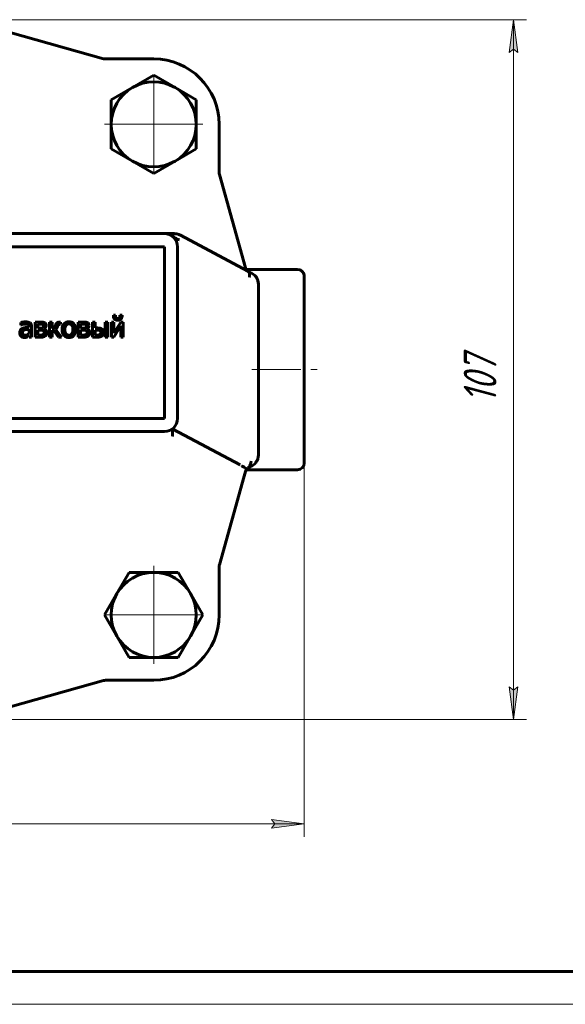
# Model space of a CAD drawing. Header units: millimetres. Extents: x 0 to 594, y 0 to 420.
# Tile 7 of 9: x 247 to 331, y 0 to 151. Entities that reach past the tile are written whole.
import ezdxf

# ---------------------------------------------------------------- set-up
doc = ezdxf.new("R2010")
doc.units = ezdxf.units.MM
for name, pattern in [('K5LT_AXLED', [12, 7.5, -1.5, 1.5, -1.5]), ('K5LT_BASIC', [0]), ('K5LT_THIN', [0])]:
    doc.linetypes.add(name, pattern=pattern)
doc.layers.add('Системный слой', color=7, linetype='Continuous')
doc.layers.add('Системный слой (1)', color=7, linetype='Continuous', true_color=0x6c6c6c)
doc.styles.add('KDIMTEXTSTYLE', font='GOST_AU.SHX', dxfattribs={"width": 0.96, "oblique": 15, "height": 5})
doc.styles.add('KTEXTSTYLE', font='GOST_AU.SHX', dxfattribs={"width": 0.56, "height": 5})
doc.dimstyles.new('KDIMSTYLE (1.00)', dxfattribs={"dimtxt": 5, "dimasz": 1, "dimexe": 2, "dimexo": 0, "dimgap": 1, "dimtad": 1, "dimtxsty": 'KDIMTEXTSTYLE', "dimsah": 1, "dimcen": 0, "dimdle": 1, "dimadec": 0, "dimazin": 0, "dimtfac": 0.667, "dimtmove": 0, "dimatfit": 3, "dimfxl": 1, "dimtvp": 1, "dimtolj": 1, "dimtzin": 0, "dimarcsym": 0})

# ---------------------------------------------------------------- blocks, each defined once
blk = doc.blocks.new('U27')
at = {"layer": 'Системный слой (1)', "color": 143, "linetype": 'K5LT_BASIC', "lineweight": 60, "true_color": 0x33acca}
for p, q in [((283.82, 84.36), (283.81, 84.35)), ((283.82, 84.35), (283.82, 84.36)), ((283.82, 84.36), (283.82, 84.36))]:
    blk.add_line(p, q, dxfattribs=at)
blk = doc.blocks.new('U29')
at = {"layer": 'Системный слой (1)', "color": 143, "linetype": 'K5LT_BASIC', "lineweight": 60, "true_color": 0x33acca}
for p, q in [((283.81, 109.73), (283.82, 109.72)), ((283.82, 109.72), (283.81, 109.73)), ((283.82, 109.72), (283.82, 109.72))]:
    blk.add_line(p, q, dxfattribs=at)
blk = doc.blocks.new('U31')
at = {"layer": 'Системный слой (1)', "color": 143, "linetype": 'K5LT_BASIC', "lineweight": 60, "true_color": 0x33acca}
for p, q in [((269.45, 117.83), (269.45, 117.83)), ((269.45, 117.83), (269.45, 117.83)), ((269.45, 117.83), (269.45, 117.83)), ((269.45, 117.83), (269.45, 117.83)), ((269.45, 117.83), (269.45, 117.83)), ((269.45, 117.83), (269.46, 117.83)), ((269.46, 117.83), (269.46, 117.83)), ((269.46, 117.83), (269.46, 117.83)), ((269.46, 117.83), (269.46, 117.83)), ((269.46, 117.83), (269.46, 117.83)), ((269.46, 117.83), (269.46, 117.83)), ((269.46, 117.83), (269.46, 117.83)), ((269.46, 117.83), (269.47, 117.83)), ((269.47, 117.83), (269.48, 117.83)), ((269.48, 117.83), (269.49, 117.83)), ((269.49, 117.83), (269.5, 117.83)), ((269.5, 117.83), (269.53, 117.83)), ((269.53, 117.83), (269.57, 117.83)), ((269.57, 117.83), (269.6, 117.83)), ((269.6, 117.83), (270.31, 117.66)), ((270.31, 117.66), (270.81, 117.39)), ((270.81, 117.39), (270.83, 117.38)), ((270.83, 117.38), (270.86, 117.36)), ((270.86, 117.36), (270.92, 117.31)), ((270.92, 117.31), (270.97, 117.28)), ((270.97, 117.28), (270.99, 117.27)), ((270.99, 117.27), (271, 117.26)), ((271, 117.26), (271.01, 117.25)), ((271.01, 117.25), (271.03, 117.24)), ((271.03, 117.24), (271.05, 117.22)), ((271.05, 117.22), (271.08, 117.2)), ((271.08, 117.2), (271.13, 117.16)), ((271.13, 117.16), (271.2, 117.12)), ((271.2, 117.12), (271.25, 117.09)), ((271.25, 117.09), (271.26, 117.08)), ((271.26, 117.08), (271.27, 117.07)), ((271.27, 117.07), (271.31, 117.05)), ((271.31, 117.05), (271.39, 117.01)), ((271.39, 117.01), (271.55, 116.93)), ((271.55, 116.93), (271.73, 116.87))]:
    blk.add_line(p, q, dxfattribs=at)
blk = doc.blocks.new('U32')
at = {"layer": 'Системный слой (1)', "color": 143, "linetype": 'K5LT_BASIC', "lineweight": 60, "true_color": 0x33acca}
for p, q in [((271.12, 116.94), (271.09, 116.98)), ((271.14, 116.91), (271.12, 116.94)), ((271.16, 116.88), (271.14, 116.91))]:
    blk.add_line(p, q, dxfattribs=at)
blk = doc.blocks.new('U33')
at = {"layer": 'Системный слой (1)', "color": 143, "linetype": 'K5LT_BASIC', "lineweight": 60, "true_color": 0x33acca}
for start, end in [(148.4819, 164.3379), (127.0439, 137.0801)]:
    blk.add_arc((282.81, 81.2), 1, start, end, dxfattribs=at)
blk = doc.blocks.new('U36')
at = {"layer": 'Системный слой (1)', "color": 30, "linetype": 'K5LT_AXLED', "lineweight": 18, "true_color": 0xff8000}
for q in [(267.81, 68.04), (259.31, 59.54), (276.31, 59.54), (267.81, 51.04)]:
    blk.add_line((267.81, 59.54), q, dxfattribs=at)
blk = doc.blocks.new('U37')
at = {"layer": 'Системный слой (1)', "color": 30, "linetype": 'K5LT_AXLED', "lineweight": 18, "true_color": 0xff8000}
for q in [(267.81, 143.04), (259.31, 134.54), (276.31, 134.54), (267.81, 126.04)]:
    blk.add_line((267.81, 134.54), q, dxfattribs=at)
blk = doc.blocks.new('D4')
at = {"layer": 'Системный слой (1)'}
for points in [[(323.45, 145.54), (322.79, 150.54), (322.13, 145.54), (322.79, 146.04)], [(322.79, 43.54), (323.45, 48.54), (322.79, 48.04), (322.13, 48.54)]]:
    blk.add_hatch(color=7, dxfattribs=at).paths.add_polyline_path(points)
at = {"layer": 'Системный слой (1)', "color": 7, "linetype": 'K5LT_THIN', "lineweight": 18, "true_color": 0xffffff}
for p, q in [((243.32, 150.54), (324.79, 150.54)), ((322.13, 145.54), (322.79, 150.54)), ((322.79, 150.54), (323.45, 145.54)), ((322.79, 43.54), (322.79, 150.54)), ((322.79, 146.04), (322.13, 145.54)), ((323.45, 145.54), (322.79, 146.04)), ((322.79, 43.54), (322.13, 48.54)), ((322.13, 48.54), (322.79, 48.04)), ((322.79, 48.04), (323.45, 48.54)), ((323.45, 48.54), (322.79, 43.54)), ((243.32, 43.54), (324.79, 43.54))]:
    blk.add_line(p, q, dxfattribs=at)
blk.add_wipeout([(321.79, 91.89), (314.41, 91.89), (314.41, 101.77), (321.79, 101.77)]).dxf.layer = 'Системный слой (1)'
at = {"layer": 'Системный слой (1)', "color": 7, "insert": (315.2, 91.89), "char_height": 5, "attachment_point": 1, "rotation": 90, "style": 'KTEXTSTYLE'}
blk.add_mtext('\\H5.0;\\W1.000;\\Q15;\\Q15;\\W0.960;107', dxfattribs=at)
blk = doc.blocks.new('KDIMARROW_01')
at = {"layer": 'Системный слой'}
blk.add_hatch(color=0, dxfattribs=at).paths.add_polyline_path([(0, 0), (-5, 0.66), (-4.5, 0), (-5, -0.66)])
at = {"layer": 'Системный слой', "color": 0, "linetype": 'K5LT_THIN', "lineweight": 18}
for p, q in [((-4.5, 0), (-5, 0.66)), ((-5, 0.66), (0, 0)), ((0, 0), (-5, -0.66)), ((-5, -0.66), (-4.5, 0))]:
    blk.add_line(p, q, dxfattribs=at)
at = {"layer": 'Системный слой (1)', "color": 0, "linetype": 'K5LT_THIN', "lineweight": 18}
blk.add_line((442.16, 286.65), (441.16, 286.65), dxfattribs=at)
blk = doc.blocks.new('D5')
at = {"layer": 'Системный слой (1)'}
for points in [[(169.81, 27.6), (174.81, 28.25), (174.31, 27.6), (174.81, 26.94)], [(290.81, 27.6), (285.81, 28.25), (286.31, 27.6), (285.81, 26.94)]]:
    blk.add_hatch(color=7, dxfattribs=at).paths.add_polyline_path(points)
at = {"layer": 'Системный слой (1)', "color": 7, "linetype": 'K5LT_THIN', "lineweight": 18, "true_color": 0xffffff}
for p, q in [((169.81, 82.72), (169.81, 25.6)), ((290.81, 82.72), (290.81, 25.6)), ((169.81, 27.6), (174.81, 28.25)), ((174.81, 26.94), (169.81, 27.6)), ((169.81, 27.6), (290.81, 27.6)), ((174.81, 28.25), (174.31, 27.6)), ((174.31, 27.6), (174.81, 26.94)), ((286.31, 27.6), (285.81, 28.25)), ((285.81, 28.25), (290.81, 27.6)), ((290.81, 27.6), (285.81, 26.94)), ((285.81, 26.94), (286.31, 27.6))]:
    blk.add_line(p, q, dxfattribs=at)
blk.add_wipeout([(225.7, 28.6), (225.7, 35.98), (234.56, 35.98), (234.56, 28.6)]).dxf.layer = 'Системный слой (1)'
at = {"layer": 'Системный слой (1)', "color": 7, "insert": (225.7, 35.18), "char_height": 5, "attachment_point": 1, "style": 'KTEXTSTYLE'}
blk.add_mtext('\\H5.0;\\W1.000;\\Q15;\\Q15;\\W0.960;121', dxfattribs=at)
blk = doc.blocks.new('U38')
at = {"color": 143, "linetype": 'K5LT_BASIC', "lineweight": 60, "true_color": 0x33acca}
blk.add_line((589, 5), (20, 5), dxfattribs=at)
at = {"color": 7, "linetype": 'K5LT_THIN', "lineweight": 18, "true_color": 0xffffff}
blk.add_line((594, 0), (0, 0), dxfattribs=at)

msp = doc.modelspace()

# ---------------------------------------------------------------- linework, layer by layer
at = {"layer": 'Системный слой (1)', "color": 143, "linetype": 'K5LT_BASIC', "lineweight": 60, "true_color": 0x33acca}
for p, q in [((260.147, 144.574), (245.883, 148.574)), ((267.814, 144.537), (260.417, 144.537)), ((264.564, 140.166), (267.814, 142.043)), ((267.814, 142.043), (271.064, 140.166)), ((261.314, 138.29), (264.564, 140.166)), ((271.064, 140.166), (274.314, 138.29)), ((261.314, 134.537), (261.314, 138.29)), ((274.314, 138.29), (274.314, 134.537)), ((261.314, 130.784), (261.314, 134.537)), ((274.314, 134.537), (274.314, 130.784)), ((277.814, 127.14), (277.814, 134.537)), ((264.564, 128.908), (261.314, 130.784)), ((274.314, 130.784), (271.064, 128.908)), ((267.814, 127.032), (264.564, 128.908)), ((271.064, 128.908), (267.814, 127.032)), ((281.847, 112.621), (277.851, 126.87)), ((269.452, 117.832), (243.11, 117.832)), ((270.951, 117.832), (269.452, 117.832)), ((269.453, 117.832), (269.452, 117.832)), ((282.214, 112.075), (271.894, 117.596)), ((269.452, 115.832), (191.177, 115.832)), ((269.452, 89.57), (269.452, 115.832)), ((271.452, 89.57), (271.452, 115.832)), ((281.851, 112.605), (281.847, 112.621)), ((289.814, 112.353), (281.961, 112.353)), ((283.814, 84.027), (283.814, 110.047)), ((290.814, 82.722), (290.814, 111.353)), ((247.514, 104.247), (247.514, 103.854)), ((249.692, 104.296), (249.692, 102.009)), ((250.532, 104.296), (249.692, 104.296)), ((250.073, 103.99), (250.438, 103.99)), ((250.073, 103.363), (250.073, 103.99)), ((251.891, 104.296), (251.891, 102.009)), ((252.276, 104.296), (251.891, 104.296)), ((252.276, 103.301), (252.276, 104.296)), ((253.57, 104.296), (253.466, 104.296)), ((253.481, 103.965), (253.57, 103.965)), ((253.57, 103.965), (253.57, 104.296)), ((256.253, 104.296), (256.253, 102.009)), ((257.092, 104.296), (256.253, 104.296)), ((256.633, 103.363), (256.633, 103.99)), ((256.633, 103.99), (256.999, 103.99)), ((258.451, 104.296), (258.451, 102.009)), ((258.836, 104.296), (258.451, 104.296)), ((258.836, 103.405), (258.836, 104.296)), ((260.797, 104.296), (260.412, 104.296)), ((260.412, 104.296), (260.412, 102.009)), ((260.797, 102.009), (260.797, 104.296)), ((261.736, 104.296), (261.356, 104.296)), ((261.356, 104.296), (261.356, 102.009)), ((261.968, 105.358), (261.637, 105.358)), ((262.798, 104.296), (261.736, 102.617)), ((261.736, 102.617), (261.736, 104.296)), ((262.986, 105.358), (262.655, 105.358)), ((263.159, 104.296), (262.798, 104.296)), ((263.159, 102.009), (263.159, 104.296)), ((247.514, 103.854), (247.536, 103.854)), ((248.766, 103.587), (248.766, 103.513)), ((248.766, 103.207), (248.766, 102.572)), ((249.151, 102.009), (249.151, 103.573)), ((250.515, 103.363), (250.073, 103.363)), ((250.073, 102.315), (250.073, 103.064)), ((250.073, 103.064), (250.525, 103.064)), ((251.048, 103.261), (251.038, 103.274)), ((252.276, 103.064), (252.466, 103.064)), ((252.276, 102.009), (252.276, 103.064)), ((252.466, 103.064), (253.249, 102.009)), ((252.802, 103.837), (252.708, 103.597)), ((253.728, 102.009), (252.799, 103.224)), ((257.075, 103.363), (256.633, 103.363)), ((256.633, 103.064), (257.085, 103.064)), ((256.633, 102.315), (256.633, 103.064)), ((257.609, 103.261), (257.599, 103.274)), ((259.226, 103.405), (258.836, 103.405)), ((258.836, 102.315), (258.836, 103.093)), ((258.836, 103.093), (259.088, 103.093)), ((261.704, 102.009), (262.778, 103.716)), ((262.778, 103.716), (262.778, 102.009)), ((248.487, 102.056), (248.766, 102.251)), ((248.766, 102.251), (248.766, 102.009)), ((248.766, 102.009), (249.151, 102.009)), ((249.692, 102.009), (250.591, 102.009)), ((250.406, 102.315), (250.073, 102.315)), ((251.891, 102.009), (252.276, 102.009)), ((253.249, 102.009), (253.728, 102.009)), ((256.253, 102.009), (257.152, 102.009)), ((256.966, 102.315), (256.633, 102.315)), ((258.451, 102.009), (259.214, 102.009)), ((259.078, 102.315), (258.836, 102.315)), ((260.412, 102.009), (260.797, 102.009)), ((261.356, 102.009), (261.704, 102.009)), ((262.778, 102.009), (263.159, 102.009)), ((191.177, 89.57), (269.452, 89.57)), ((191.177, 87.57), (269.452, 87.57)), ((270.674, 87.986), (270.738, 87.952)), ((270.738, 87.952), (281.012, 82.456)), ((281.646, 80.737), (281.851, 81.469)), ((281.646, 80.737), (281.851, 81.469)), ((289.814, 81.722), (281.961, 81.722)), ((277.851, 67.204), (281.646, 80.737)), ((277.814, 59.537), (277.814, 66.935)), ((262.185, 62.787), (264.062, 66.037)), ((264.062, 66.037), (267.814, 66.037)), ((267.814, 66.037), (271.567, 66.037)), ((271.567, 66.037), (273.444, 62.787)), ((260.309, 59.537), (262.185, 62.787)), ((273.444, 62.787), (275.32, 59.537)), ((262.185, 56.287), (260.309, 59.537)), ((275.32, 59.537), (273.444, 56.287)), ((264.062, 53.037), (262.185, 56.287)), ((273.444, 56.287), (271.567, 53.037)), ((267.814, 53.037), (264.062, 53.037)), ((271.567, 53.037), (267.814, 53.037)), ((245.883, 45.501), (260.147, 49.5)), ((260.417, 49.537), (267.814, 49.537))]:
    msp.add_line(p, q, dxfattribs=at)
at = {"layer": 'Системный слой (1)', "color": 30, "linetype": 'K5LT_AXLED', "lineweight": 18, "true_color": 0xff8000}
msp.add_line((282.814, 97.037), (292.814, 97.037), dxfattribs=at)
at = {"layer": 'Системный слой (1)', "color": 143, "linetype": 'K5LT_BASIC', "lineweight": 60, "true_color": 0x33acca}
for centre, radius, start, end in [((260.417, 145.537), 1, 254.33789, 270), ((267.814, 134.537), 10, 0, 90), ((267.814, 134.537), 6.5, 120, 180), ((267.814, 134.537), 6.5, 60, 120), ((267.814, 134.537), 6.5, 0, 60), ((267.814, 134.537), 6.5, 180, 240), ((267.814, 134.537), 6.5, 300, 0), ((267.814, 134.537), 6.5, 240, 300), ((278.814, 127.14), 1, 180, 195.66211), ((269.452, 115.832), 2, 0, 90), ((270.951, 115.832), 2, 78.12244, 90), ((270.951, 115.832), 2, 61.85457, 78.12244), ((282.814, 112.875), 1, 195.66211, 233.16698), ((282.814, 112.875), 1, 233.16698, 234.62738), ((282.814, 112.875), 1, 234.62738, 250.54215), ((281.814, 110.047), 2, 0, 70.54215), ((281.814, 110.047), 2, 0, 70.54215), ((289.814, 111.353), 1, 0, 90), ((269.452, 89.57), 2, 270, 0), ((281.814, 84.027), 2, 289.45785, 0), ((281.814, 84.027), 2, 289.45785, 0), ((282.814, 81.199), 1, 137.08014, 164.33789), ((282.814, 81.199), 1, 127.04394, 137.08014), ((282.814, 81.199), 1, 109.45785, 127.04394), ((289.814, 82.722), 1, 270, 0), ((278.814, 66.935), 1, 164.33789, 180), ((267.814, 59.537), 6.5, 90, 150), ((267.814, 59.537), 6.5, 30, 90), ((267.814, 59.537), 6.5, 150, 210), ((267.814, 59.537), 6.5, 330, 30), ((267.814, 59.537), 10, 270, 0), ((267.814, 59.537), 6.5, 210, 270), ((267.814, 59.537), 6.5, 270, 330), ((260.417, 48.537), 1, 90, 105.66211)]:
    msp.add_arc(centre, radius, start, end, dxfattribs=at)
for points, knots in [([(269.497, 117.832), (269.493, 117.832), (269.489, 117.832), (269.484, 117.832), (269.483, 117.832), (269.48, 117.832), (269.478, 117.832), (269.474, 117.832), (269.471, 117.832), (269.466, 117.832), (269.464, 117.832), (269.461, 117.833), (269.461, 117.833), (269.46, 117.833), (269.46, 117.833), (269.459, 117.833), (269.458, 117.833), (269.458, 117.833), (269.458, 117.833), (269.457, 117.833), (269.457, 117.833), (269.457, 117.833), (269.457, 117.833), (269.457, 117.833), (269.457, 117.833), (269.456, 117.833), (269.456, 117.833), (269.456, 117.833), (269.456, 117.833), (269.456, 117.833), (269.456, 117.833), (269.456, 117.832), (269.455, 117.832), (269.455, 117.832), (269.455, 117.832), (269.455, 117.832), (269.454, 117.832), (269.454, 117.832), (269.454, 117.832), (269.453, 117.832), (269.453, 117.832), (269.453, 117.832)], [0, 0, 0, 0, 7, 7, 9.7223302, 9.7223302, 14, 14, 21, 21, 28, 28, 28.3030348, 28.3030348, 29.918434, 29.918434, 30.9504913, 30.9504913, 31.6098591, 31.6098591, 32.0311205, 32.0311205, 32.3002589, 32.3002589, 32.4722078, 32.4722078, 32.6441568, 32.6441568, 32.7904746, 32.7904746, 33.0831102, 33.0831102, 33.5950015, 33.5950015, 33.915685, 33.915685, 34.1974344, 34.1974344, 34.6609376, 34.6609376, 35, 35, 35, 35]), ([(269.599, 117.828), (269.59, 117.829), (269.581, 117.829), (269.563, 117.83), (269.555, 117.83), (269.538, 117.831), (269.53, 117.831), (269.517, 117.832), (269.511, 117.832), (269.502, 117.832), (269.498, 117.832), (269.49, 117.832), (269.485, 117.832), (269.474, 117.832), (269.469, 117.832), (269.465, 117.832)], [0, 0, 0, 0, 4.2, 4.2, 8.4, 8.4, 12.6, 12.6, 15.4815333, 15.4815333, 17.1776663, 17.1776663, 18.8737994, 18.8737994, 21, 21, 21, 21]), ([(282.412, 111.223), (282.412, 111.225), (282.413, 111.226), (282.425, 111.268), (282.434, 111.309), (282.448, 111.389), (282.453, 111.429), (282.458, 111.495), (282.459, 111.52), (282.459, 111.584), (282.457, 111.621), (282.449, 111.68), (282.446, 111.701), (282.434, 111.756), (282.424, 111.789), (282.409, 111.83), (282.405, 111.84), (282.387, 111.88), (282.372, 111.908), (282.338, 111.96), (282.319, 111.984), (282.279, 112.025), (282.258, 112.044), (282.235, 112.06)], [-0.11420554, -0.11420554, -0.11420554, -0.11420554, -0.11367117, -0.11367117, -0.10049674, -0.10049674, -0.08717827, -0.08717827, -0.0783433, -0.0783433, -0.0649974, -0.0649974, -0.05681088, -0.05681088, -0.04356778, -0.04356778, -0.03909574, -0.03909574, -0.02578061, -0.02578061, -0.01258175, -0.01258175, 0, 0, 0, 0]), ([(283.814, 110.092), (283.813, 110.136), (283.81, 110.181), (283.799, 110.303), (283.787, 110.38), (283.755, 110.533), (283.733, 110.61), (283.703, 110.7), (283.698, 110.714), (283.688, 110.743), (283.682, 110.758), (283.671, 110.786), (283.666, 110.8), (283.655, 110.826), (283.65, 110.838), (283.64, 110.861), (283.635, 110.872), (283.625, 110.893), (283.62, 110.903), (283.611, 110.922), (283.606, 110.932), (283.598, 110.948), (283.595, 110.955), (283.586, 110.972), (283.581, 110.983), (283.565, 111.012), (283.554, 111.031), (283.523, 111.086), (283.5, 111.122), (283.459, 111.184), (283.441, 111.211), (283.421, 111.237)], [0.5776237, 0.5776237, 0.5776237, 0.5776237, 2.3104949, 2.3104949, 5.3076096, 5.3076096, 8.4117795, 8.4117795, 8.9947635, 8.9947635, 9.626399, 9.626399, 10.2006132, 10.2006132, 10.7226261, 10.7226261, 11.1971832, 11.1971832, 11.6285988, 11.6285988, 12.0600144, 12.0600144, 12.3574126, 12.3574126, 12.820056, 12.820056, 13.6792553, 13.6792553, 15.3646033, 15.3646033, 16.6718449, 16.6718449, 16.6718449, 16.6718449]), ([(248.213, 104.351), (248.083, 104.351), (247.951, 104.338), (247.686, 104.289), (247.584, 104.267), (247.514, 104.247)], [-0.044902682, -0.044902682, -0.044902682, -0.044902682, -0.022451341, -0.022451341, 0, 0, 0, 0]), ([(247.536, 103.854), (247.656, 103.905), (247.776, 103.944), (248.017, 103.997), (248.121, 104.01), (248.21, 104.01)], [-0.050890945, -0.050890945, -0.050890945, -0.050890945, -0.025445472, -0.025445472, 0, 0, 0, 0]), ([(248.21, 104.01), (248.286, 104.01), (248.359, 104.005), (248.501, 103.985), (248.561, 103.965), (248.61, 103.933)], [-0.037910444, -0.037910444, -0.037910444, -0.037910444, -0.018955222, -0.018955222, 0, 0, 0, 0]), ([(248.902, 104.18), (248.816, 104.244), (248.719, 104.289), (248.504, 104.338), (248.371, 104.351), (248.213, 104.351)], [-0.054075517, -0.054075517, -0.054075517, -0.054075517, -0.027037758, -0.027037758, 0, 0, 0, 0]), ([(248.61, 103.933), (248.638, 103.916), (248.663, 103.894), (248.7, 103.849), (248.72, 103.819), (248.758, 103.723), (248.766, 103.656), (248.766, 103.587)], [-0.052693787, -0.052693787, -0.052693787, -0.052693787, -0.034522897, -0.034522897, -0.02049876, -0.02049876, 0, 0, 0, 0]), ([(249.151, 103.573), (249.151, 103.716), (249.131, 103.837), (249.048, 104.037), (248.986, 104.118), (248.902, 104.18)], [-0.068531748, -0.068531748, -0.068531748, -0.068531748, -0.034265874, -0.034265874, 0, 0, 0, 0]), ([(250.438, 103.99), (250.545, 103.99), (250.629, 103.988), (250.751, 103.978), (250.806, 103.962), (250.856, 103.936)], [-0.037526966, -0.037526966, -0.037526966, -0.037526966, -0.018763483, -0.018763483, 0, 0, 0, 0]), ([(251.132, 104.202), (251.055, 104.245), (250.977, 104.272), (250.823, 104.291), (250.7, 104.296), (250.532, 104.296)], [-0.050999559, -0.050999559, -0.050999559, -0.050999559, -0.025499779, -0.025499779, 0, 0, 0, 0]), ([(250.856, 103.936), (250.897, 103.914), (250.926, 103.885), (250.961, 103.809), (250.969, 103.764), (250.969, 103.711)], [-0.022674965, -0.022674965, -0.022674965, -0.022674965, -0.011337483, -0.011337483, 0, 0, 0, 0]), ([(251.367, 103.77), (251.367, 103.869), (251.348, 103.955), (251.272, 104.1), (251.213, 104.158), (251.132, 104.202)], [-0.034942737, -0.034942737, -0.034942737, -0.034942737, -0.017471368, -0.017471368, 0, 0, 0, 0]), ([(253.466, 104.296), (253.295, 104.296), (253.156, 104.262), (252.944, 104.123), (252.861, 104.005), (252.802, 103.837)], [-0.095111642, -0.095111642, -0.095111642, -0.095111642, -0.047555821, -0.047555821, 0, 0, 0, 0]), ([(253.106, 103.654), (253.142, 103.773), (253.187, 103.854), (253.294, 103.943), (253.374, 103.965), (253.481, 103.965)], [-0.087036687, -0.087036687, -0.087036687, -0.087036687, -0.043518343, -0.043518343, 0, 0, 0, 0]), ([(254.837, 104.361), (254.531, 104.361), (254.284, 104.255), (253.909, 103.832), (253.815, 103.535), (253.815, 103.153)], [-0.23588053, -0.23588053, -0.23588053, -0.23588053, -0.11794026, -0.11794026, 0, 0, 0, 0]), ([(254.212, 103.153), (254.212, 103.449), (254.267, 103.669), (254.484, 103.958), (254.638, 104.03), (254.837, 104.03)], [-0.12027969, -0.12027969, -0.12027969, -0.12027969, -0.06013984, -0.06013984, 0, 0, 0, 0]), ([(255.857, 103.153), (255.857, 103.536), (255.765, 103.834), (255.394, 104.255), (255.147, 104.361), (254.837, 104.361)], [-0.15358568, -0.15358568, -0.15358568, -0.15358568, -0.07679284, -0.07679284, 0, 0, 0, 0]), ([(254.837, 104.03), (255.037, 104.03), (255.19, 103.958), (255.406, 103.669), (255.46, 103.449), (255.46, 103.153)], [-0.15880546, -0.15880546, -0.15880546, -0.15880546, -0.07940273, -0.07940273, 0, 0, 0, 0]), ([(256.999, 103.99), (257.106, 103.99), (257.19, 103.988), (257.311, 103.978), (257.367, 103.962), (257.416, 103.936)], [-0.037526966, -0.037526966, -0.037526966, -0.037526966, -0.018763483, -0.018763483, 0, 0, 0, 0]), ([(257.693, 104.202), (257.615, 104.245), (257.538, 104.272), (257.383, 104.291), (257.26, 104.296), (257.092, 104.296)], [-0.050999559, -0.050999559, -0.050999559, -0.050999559, -0.025499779, -0.025499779, 0, 0, 0, 0]), ([(257.416, 103.936), (257.457, 103.914), (257.486, 103.885), (257.521, 103.809), (257.53, 103.764), (257.53, 103.711)], [-0.022674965, -0.022674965, -0.022674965, -0.022674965, -0.011337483, -0.011337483, 0, 0, 0, 0]), ([(257.927, 103.77), (257.927, 103.869), (257.908, 103.955), (257.833, 104.1), (257.773, 104.158), (257.693, 104.202)], [-0.034942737, -0.034942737, -0.034942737, -0.034942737, -0.017471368, -0.017471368, 0, 0, 0, 0]), ([(261.637, 105.358), (261.637, 105.243), (261.652, 105.137), (261.709, 104.945), (261.752, 104.863), (261.808, 104.795)], [-0.050595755, -0.050595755, -0.050595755, -0.050595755, -0.025297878, -0.025297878, 0, 0, 0, 0]), ([(261.808, 104.795), (261.865, 104.726), (261.936, 104.673), (262.102, 104.597), (262.2, 104.578), (262.312, 104.578)], [-0.046761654, -0.046761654, -0.046761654, -0.046761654, -0.023380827, -0.023380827, 0, 0, 0, 0]), ([(262.312, 104.837), (262.198, 104.837), (262.112, 104.878), (261.997, 105.041), (261.968, 105.174), (261.968, 105.358)], [-0.10762784, -0.10762784, -0.10762784, -0.10762784, -0.05381392, -0.05381392, 0, 0, 0, 0]), ([(262.655, 105.358), (262.655, 105.171), (262.625, 105.037), (262.505, 104.877), (262.42, 104.837), (262.312, 104.837)], [-0.096077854, -0.096077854, -0.096077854, -0.096077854, -0.048038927, -0.048038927, 0, 0, 0, 0]), ([(262.312, 104.578), (262.433, 104.578), (262.533, 104.596), (262.69, 104.668), (262.759, 104.723), (262.82, 104.795)], [-0.046448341, -0.046448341, -0.046448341, -0.046448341, -0.02322417, -0.02322417, 0, 0, 0, 0]), ([(262.82, 104.795), (262.873, 104.861), (262.914, 104.942), (262.971, 105.135), (262.986, 105.242), (262.986, 105.358)], [-0.05642128, -0.05642128, -0.05642128, -0.05642128, -0.02821064, -0.02821064, 0, 0, 0, 0]), ([(247.746, 103.34), (247.601, 103.276), (247.495, 103.188), (247.362, 102.964), (247.328, 102.829), (247.328, 102.671)], [-0.12285177, -0.12285177, -0.12285177, -0.12285177, -0.06142589, -0.06142589, 0, 0, 0, 0]), ([(247.328, 102.671), (247.328, 102.569), (247.347, 102.472), (247.421, 102.287), (247.47, 102.21), (247.531, 102.147)], [-0.057463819, -0.057463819, -0.057463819, -0.057463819, -0.028731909, -0.028731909, 0, 0, 0, 0]), ([(247.726, 102.698), (247.726, 102.813), (247.759, 102.904), (247.893, 103.034), (247.977, 103.082), (248.079, 103.113)], [-0.088990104, -0.088990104, -0.088990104, -0.088990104, -0.044495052, -0.044495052, 0, 0, 0, 0]), ([(248.161, 102.301), (248.019, 102.301), (247.911, 102.334), (247.763, 102.467), (247.726, 102.566), (247.726, 102.698)], [-0.053931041, -0.053931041, -0.053931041, -0.053931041, -0.02696552, -0.02696552, 0, 0, 0, 0]), ([(248.766, 103.513), (248.563, 103.502), (248.375, 103.485), (248.026, 103.44), (247.874, 103.4), (247.746, 103.34)], [-0.10376394, -0.10376394, -0.10376394, -0.10376394, -0.05188197, -0.05188197, 0, 0, 0, 0]), ([(248.079, 103.113), (248.167, 103.14), (248.28, 103.16), (248.558, 103.188), (248.674, 103.199), (248.766, 103.207)], [-0.24145246, -0.24145246, -0.24145246, -0.24145246, -0.12072623, -0.12072623, 0, 0, 0, 0]), ([(248.766, 102.572), (248.68, 102.495), (248.588, 102.43), (248.391, 102.326), (248.281, 102.301), (248.161, 102.301)], [-0.059638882, -0.059638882, -0.059638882, -0.059638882, -0.029819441, -0.029819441, 0, 0, 0, 0]), ([(250.925, 102.397), (250.87, 102.364), (250.805, 102.342), (250.652, 102.321), (250.544, 102.315), (250.406, 102.315)], [-0.1532688, -0.1532688, -0.1532688, -0.1532688, -0.0766344, -0.0766344, 0, 0, 0, 0]), ([(250.846, 103.432), (250.798, 103.404), (250.754, 103.385), (250.675, 103.367), (250.609, 103.363), (250.515, 103.363)], [-0.12115307, -0.12115307, -0.12115307, -0.12115307, -0.06057653, -0.06057653, 0, 0, 0, 0]), ([(250.525, 103.064), (250.622, 103.064), (250.698, 103.061), (250.806, 103.049), (250.857, 103.035), (250.905, 103.012)], [-0.084699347, -0.084699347, -0.084699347, -0.084699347, -0.042349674, -0.042349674, 0, 0, 0, 0]), ([(250.969, 103.711), (250.969, 103.645), (250.96, 103.589), (250.922, 103.497), (250.89, 103.46), (250.846, 103.432)], [-0.02132684, -0.02132684, -0.02132684, -0.02132684, -0.01066342, -0.01066342, 0, 0, 0, 0]), ([(250.905, 103.012), (250.982, 102.976), (251.032, 102.934), (251.077, 102.84), (251.088, 102.777), (251.088, 102.698)], [-0.036478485, -0.036478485, -0.036478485, -0.036478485, -0.018239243, -0.018239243, 0, 0, 0, 0]), ([(251.088, 102.698), (251.088, 102.626), (251.075, 102.566), (251.024, 102.474), (250.982, 102.433), (250.925, 102.397)], [-0.03307398, -0.03307398, -0.03307398, -0.03307398, -0.01653699, -0.01653699, 0, 0, 0, 0]), ([(251.038, 103.274), (251.137, 103.321), (251.217, 103.389), (251.337, 103.564), (251.367, 103.662), (251.367, 103.77)], [-0.078514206, -0.078514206, -0.078514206, -0.078514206, -0.039257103, -0.039257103, 0, 0, 0, 0]), ([(251.485, 102.701), (251.485, 102.851), (251.443, 102.973), (251.275, 103.164), (251.172, 103.228), (251.048, 103.261)], [-0.059450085, -0.059450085, -0.059450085, -0.059450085, -0.029725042, -0.029725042, 0, 0, 0, 0]), ([(251.248, 102.194), (251.322, 102.25), (251.38, 102.321), (251.464, 102.492), (251.485, 102.59), (251.485, 102.701)], [-0.058180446, -0.058180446, -0.058180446, -0.058180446, -0.029090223, -0.029090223, 0, 0, 0, 0]), ([(252.708, 103.597), (252.659, 103.482), (252.599, 103.404), (252.459, 103.324), (252.375, 103.303), (252.276, 103.301)], [-0.080073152, -0.080073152, -0.080073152, -0.080073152, -0.040036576, -0.040036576, 0, 0, 0, 0]), ([(252.799, 103.224), (252.862, 103.261), (252.919, 103.312), (253.023, 103.443), (253.068, 103.536), (253.106, 103.654)], [-0.044069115, -0.044069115, -0.044069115, -0.044069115, -0.022034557, -0.022034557, 0, 0, 0, 0]), ([(253.815, 103.153), (253.815, 102.781), (253.906, 102.486), (254.27, 102.053), (254.519, 101.945), (254.837, 101.945)], [-0.14597525, -0.14597525, -0.14597525, -0.14597525, -0.07298762, -0.07298762, 0, 0, 0, 0]), ([(254.837, 102.276), (254.638, 102.276), (254.484, 102.35), (254.267, 102.646), (254.212, 102.865), (254.212, 103.153)], [-0.1062565, -0.1062565, -0.1062565, -0.1062565, -0.05312825, -0.05312825, 0, 0, 0, 0]), ([(254.837, 101.945), (255.147, 101.945), (255.394, 102.05), (255.765, 102.47), (255.857, 102.767), (255.857, 103.153)], [-0.24410708, -0.24410708, -0.24410708, -0.24410708, -0.12205354, -0.12205354, 0, 0, 0, 0]), ([(255.46, 103.153), (255.46, 103.053), (255.453, 102.95), (255.422, 102.771), (255.4, 102.689), (255.326, 102.524), (255.279, 102.468), (255.192, 102.381), (255.137, 102.344), (254.999, 102.288), (254.918, 102.276), (254.837, 102.276)], [-0.091247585, -0.091247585, -0.091247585, -0.091247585, -0.074709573, -0.074709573, -0.061070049, -0.061070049, -0.044691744, -0.044691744, -0.024307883, -0.024307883, 0, 0, 0, 0]), ([(257.485, 102.397), (257.431, 102.364), (257.365, 102.342), (257.212, 102.321), (257.105, 102.315), (256.966, 102.315)], [-0.1532688, -0.1532688, -0.1532688, -0.1532688, -0.0766344, -0.0766344, 0, 0, 0, 0]), ([(257.406, 103.432), (257.358, 103.404), (257.315, 103.385), (257.236, 103.367), (257.169, 103.363), (257.075, 103.363)], [-0.12115307, -0.12115307, -0.12115307, -0.12115307, -0.06057653, -0.06057653, 0, 0, 0, 0]), ([(257.085, 103.064), (257.182, 103.064), (257.258, 103.061), (257.367, 103.049), (257.418, 103.035), (257.465, 103.012)], [-0.084699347, -0.084699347, -0.084699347, -0.084699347, -0.042349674, -0.042349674, 0, 0, 0, 0]), ([(257.53, 103.711), (257.53, 103.645), (257.52, 103.589), (257.482, 103.497), (257.451, 103.46), (257.406, 103.432)], [-0.02132684, -0.02132684, -0.02132684, -0.02132684, -0.01066342, -0.01066342, 0, 0, 0, 0]), ([(257.465, 103.012), (257.543, 102.976), (257.593, 102.934), (257.637, 102.84), (257.648, 102.777), (257.648, 102.698)], [-0.036478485, -0.036478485, -0.036478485, -0.036478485, -0.018239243, -0.018239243, 0, 0, 0, 0]), ([(257.648, 102.698), (257.648, 102.626), (257.635, 102.566), (257.584, 102.474), (257.543, 102.433), (257.485, 102.397)], [-0.03307398, -0.03307398, -0.03307398, -0.03307398, -0.01653699, -0.01653699, 0, 0, 0, 0]), ([(257.599, 103.274), (257.698, 103.321), (257.777, 103.389), (257.897, 103.564), (257.927, 103.662), (257.927, 103.77)], [-0.078514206, -0.078514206, -0.078514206, -0.078514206, -0.039257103, -0.039257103, 0, 0, 0, 0]), ([(258.046, 102.701), (258.046, 102.851), (258.004, 102.973), (257.836, 103.164), (257.732, 103.228), (257.609, 103.261)], [-0.059450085, -0.059450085, -0.059450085, -0.059450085, -0.029725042, -0.029725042, 0, 0, 0, 0]), ([(257.809, 102.194), (257.883, 102.25), (257.941, 102.321), (258.025, 102.492), (258.046, 102.59), (258.046, 102.701)], [-0.058180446, -0.058180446, -0.058180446, -0.058180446, -0.029090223, -0.029090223, 0, 0, 0, 0]), ([(259.59, 102.399), (259.535, 102.366), (259.471, 102.344), (259.321, 102.321), (259.215, 102.315), (259.078, 102.315)], [-0.13068047, -0.13068047, -0.13068047, -0.13068047, -0.06534024, -0.06534024, 0, 0, 0, 0]), ([(259.088, 103.093), (259.223, 103.093), (259.327, 103.09), (259.472, 103.077), (259.537, 103.056), (259.595, 103.022)], [-0.051955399, -0.051955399, -0.051955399, -0.051955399, -0.025977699, -0.025977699, 0, 0, 0, 0]), ([(259.908, 103.247), (259.814, 103.316), (259.72, 103.359), (259.531, 103.396), (259.398, 103.405), (259.226, 103.405)], [-0.055692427, -0.055692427, -0.055692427, -0.055692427, -0.027846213, -0.027846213, 0, 0, 0, 0]), ([(259.748, 102.711), (259.748, 102.635), (259.735, 102.573), (259.684, 102.478), (259.644, 102.436), (259.59, 102.399)], [-0.036954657, -0.036954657, -0.036954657, -0.036954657, -0.018477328, -0.018477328, 0, 0, 0, 0]), ([(259.595, 103.022), (259.649, 102.989), (259.688, 102.946), (259.736, 102.841), (259.748, 102.78), (259.748, 102.711)], [-0.030751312, -0.030751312, -0.030751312, -0.030751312, -0.015375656, -0.015375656, 0, 0, 0, 0]), ([(259.898, 102.197), (259.974, 102.253), (260.034, 102.326), (260.123, 102.507), (260.145, 102.608), (260.145, 102.718)], [-0.05475325, -0.05475325, -0.05475325, -0.05475325, -0.027376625, -0.027376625, 0, 0, 0, 0]), ([(260.145, 102.718), (260.145, 102.83), (260.126, 102.932), (260.047, 103.114), (259.987, 103.189), (259.908, 103.247)], [-0.069584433, -0.069584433, -0.069584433, -0.069584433, -0.034792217, -0.034792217, 0, 0, 0, 0]), ([(247.531, 102.147), (247.595, 102.083), (247.67, 102.033), (247.839, 101.963), (247.929, 101.945), (248.022, 101.945)], [-0.050263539, -0.050263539, -0.050263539, -0.050263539, -0.02513177, -0.02513177, 0, 0, 0, 0]), ([(248.022, 101.945), (248.138, 101.945), (248.227, 101.954), (248.354, 101.992), (248.419, 102.02), (248.487, 102.056)], [-0.029962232, -0.029962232, -0.029962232, -0.029962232, -0.014981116, -0.014981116, 0, 0, 0, 0]), ([(250.591, 102.009), (250.733, 102.009), (250.855, 102.022), (251.059, 102.073), (251.156, 102.122), (251.248, 102.194)], [-0.050792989, -0.050792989, -0.050792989, -0.050792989, -0.025396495, -0.025396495, 0, 0, 0, 0]), ([(257.152, 102.009), (257.293, 102.009), (257.415, 102.022), (257.619, 102.073), (257.716, 102.122), (257.809, 102.194)], [-0.050792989, -0.050792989, -0.050792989, -0.050792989, -0.025396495, -0.025396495, 0, 0, 0, 0]), ([(259.214, 102.009), (259.376, 102.009), (259.507, 102.024), (259.711, 102.081), (259.808, 102.129), (259.898, 102.197)], [-0.052902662, -0.052902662, -0.052902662, -0.052902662, -0.026451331, -0.026451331, 0, 0, 0, 0]), ([(270.696, 86.84), (270.696, 86.841), (270.697, 86.843), (270.7, 86.958), (270.702, 87.072), (270.703, 87.289), (270.702, 87.393), (270.697, 87.605), (270.692, 87.709), (270.683, 87.867), (270.679, 87.924), (270.675, 87.976), (270.674, 87.986), (270.674, 87.986)], [-0.33777574, -0.33777574, -0.33777574, -0.33777574, -0.33726976, -0.33726976, -0.30321419, -0.30321419, -0.26943623, -0.26943623, -0.22864051, -0.22864051, -0.19126851, -0.19126851, -0.16860926, -0.16860926, -0.16860926, -0.16860926]), ([(282.687, 83.008), (282.686, 83.007), (282.686, 83.005), (282.675, 82.858), (282.645, 82.712), (282.554, 82.451), (282.497, 82.333), (282.364, 82.138), (282.291, 82.057), (282.211, 81.997)], [-0.00049068, -0.00049068, -0.00049068, -0.00049068, 0, 0, 0.04400342, 0.04400342, 0.08447656, 0.08447656, 0.12126922, 0.12126922, 0.12126922, 0.12126922]), ([(283.407, 82.818), (283.456, 82.884), (283.502, 82.953), (283.586, 83.098), (283.623, 83.174), (283.689, 83.329), (283.716, 83.408), (283.742, 83.5), (283.745, 83.511), (283.754, 83.545), (283.76, 83.567), (283.769, 83.607), (283.772, 83.624), (283.778, 83.654), (283.781, 83.666), (283.785, 83.692), (283.787, 83.705), (283.791, 83.729), (283.793, 83.74), (283.798, 83.774), (283.801, 83.797), (283.808, 83.865), (283.811, 83.91), (283.813, 83.963), (283.814, 83.972), (283.814, 83.98)], [0, 0, 0, 0, 3.3241089, 3.3241089, 6.6719266, 6.6719266, 9.946669, 9.946669, 10.4028415, 10.4028415, 11.3064955, 11.3064955, 11.9809759, 11.9809759, 12.4844029, 12.4844029, 12.9878299, 12.9878299, 13.4320218, 13.4320218, 14.3204057, 14.3204057, 16.0675581, 16.0675581, 16.3888526, 16.3888526, 16.3888526, 16.3888526]), ([(281.27, 82.307), (281.274, 82.305), (281.279, 82.302), (281.487, 82.183), (281.772, 82.037), (282.081, 81.88)], [-0.001584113, -0.001584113, -0.001584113, -0.001584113, 0, 0, 0.071891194, 0.071891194, 0.071891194, 0.071891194])]:
    msp.add_open_spline(points, degree=3, knots=knots, dxfattribs=at)

# ---------------------------------------------------------------- block references
at = {"layer": 'Системный слой (1)'}
for name in ['U37', 'U31', 'U32', 'U29', 'U27', 'U33', 'U36']:
    msp.add_blockref(name, (0, 0), dxfattribs=at)

# ---------------------------------------------------------------- next in the draw order: dimensions: what is measured, and where the dimension line sits
at = {"layer": 'Системный слой (1)', "color": 7}
dim = msp.add_linear_dim(base=(322.791, 43.537), p1=(243.324, 150.537), p2=(243.324, 43.537), angle=90, dimstyle='KDIMSTYLE (1.00)', override={"dimexo": 0, "dimpost": '\\H5.0;\\W0.960;\\Q15;<>', "dimblk1": 'KDIMARROW_01', "dimblk2": 'KDIMARROW_01', "dimse1": 0, "dimse2": 0, "dimclrt": 7, "dimtol": 1, "dimtp": 0, "dimtm": 0, "dimtdec": 5, "dimtolj": 1}, dxfattribs=at)
dim.commit()
dim.dimension.update_dxf_attribs({"geometry": 'D4', "text_midpoint": (322.791, 97.037), "dimtype": 160})

# ---------------------------------------------------------------- next in the draw order: dimensions: what is measured, and where the dimension line sits
dim = msp.add_linear_dim(base=(169.814, 27.596), p1=(290.814, 82.722), p2=(169.814, 82.722), dimstyle='KDIMSTYLE (1.00)', override={"dimexo": 0, "dimpost": '\\H5.0;\\W0.960;\\Q15;<>', "dimblk1": 'KDIMARROW_01', "dimblk2": 'KDIMARROW_01', "dimse1": 0, "dimse2": 0, "dimclrt": 7, "dimtol": 1, "dimtp": 0, "dimtm": 0, "dimtdec": 5, "dimtolj": 1}, dxfattribs=at)
dim.commit()
dim.dimension.update_dxf_attribs({"geometry": 'D5', "text_midpoint": (230.314, 27.596), "dimtype": 160})

# ---------------------------------------------------------------- next in the draw order: block references
msp.add_blockref('U38', (0, 0))

doc.saveas('drawing.dxf')
